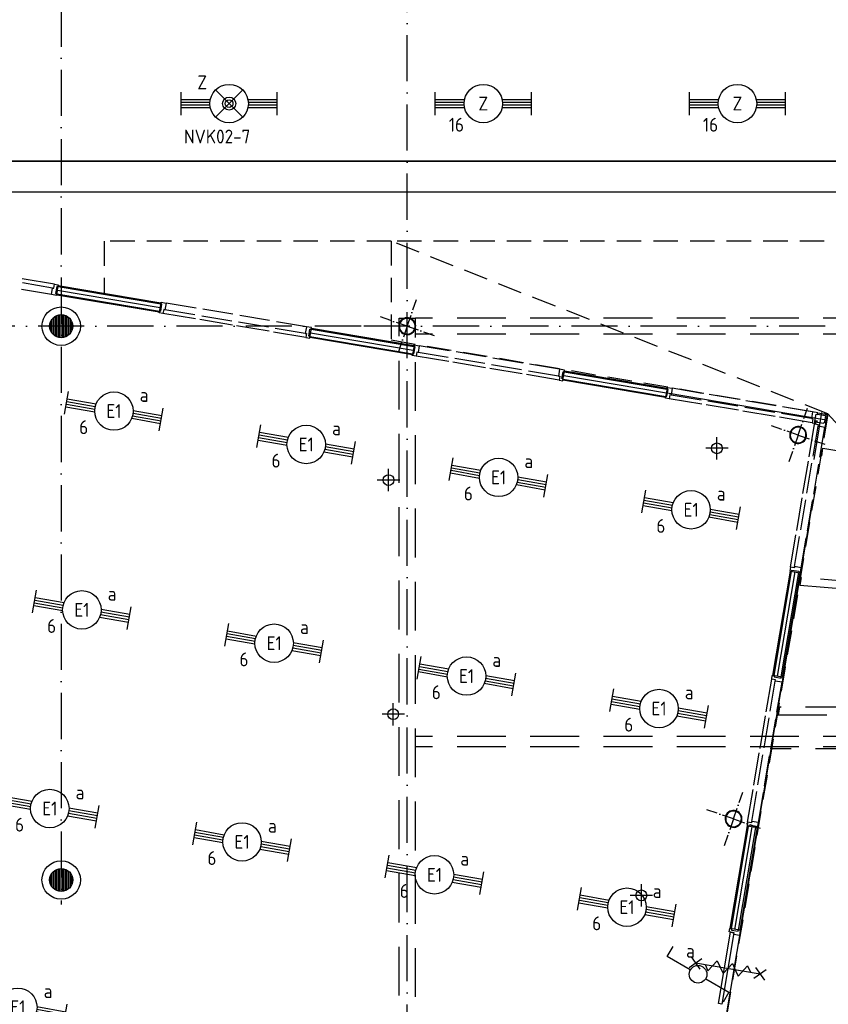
# Model space of a CAD drawing. Header units: millimetres. Extents: x 90707 to 259985, y -1262 to 84291.
# Tile 25 of 85: x 139407 to 149921, y 25592 to 38393. Entities that reach past the tile are written whole.
import ezdxf
from ezdxf.enums import TextEntityAlignment as Align

# ---------------------------------------------------------------- set-up
doc = ezdxf.new("R2010")
doc.units = ezdxf.units.MM
doc.header["$LTSCALE"] = 100
for name, pattern in [('DASHDOT', [9, 6, -1.5, 0, -1.5]), ('HIDDEN', [9.525, 6.35, -3.175]), ('HIDDEN2', [4.7625, 3.175, -1.5875])]:
    doc.linetypes.add(name, pattern=pattern)
doc.layers.get('0').update_dxf_attribs({"linetype": 'CONTINUOUS'})
for name, color, linetype in [('AL$7----_STRAMIEN', 1, 'DASHDOT'), ('AL$8----_HULPKOLOM', 2, 'CONTINUOUS'), ('AL$8----_HULPLIJNEN', 2, 'CONTINUOUS'), ('AL22----_BINNENWAND', 7, 'CONTINUOUS'), ('AL28----_KONSTRUKTIE', 3, 'CONTINUOUS'), ('AL31----_BUITENKOZ', 7, 'CONTINUOUS'), ('AL32----_BINNENKOZ', 7, 'CONTINUOUS'), ('AL65----_BEVEILIGING', 7, 'CONTINUOUS'), ('ALL-----_REFLIJNEN', 8, 'CONTINUOUS'), ('ALXAA---_GEWBETON', 12, 'CONTINUOUS'), ('EB63101-_ATTRIB', 2, 'CONTINUOUS'), ('EB63102-_ATTRIB', 2, 'CONTINUOUS'), ('EB63501-_ATTRIB', 2, 'CONTINUOUS'), ('EL63101-_LICHT-ARM', 3, 'CONTINUOUS'), ('EL63102-_LICHT-SCH', 3, 'CONTINUOUS'), ('EL63501-_NOODVRL-ARM', 3, 'CONTINUOUS'), ('EL6441--_DATACOM', 3, 'CONTINUOUS'), ('KABELGOOT', 8, 'CONTINUOUS'), ('MV-BINNENBESTRATING', 1, 'CONTINUOUS'), ('MV-BINNENKOZIJN', 1, 'CONTINUOUS'), ('MV-STAALKOLOM', 1, 'CONTINUOUS'), ('TRAP', 7, 'CONTINUOUS'), ('VOLGNUMMER', 7, 'CONTINUOUS')]:
    doc.layers.add(name, color=color, linetype=linetype)
doc.styles.add('1_8', font='ISO', dxfattribs={"height": 1.8})
doc.styles.add('2_0', font='iso', dxfattribs={"height": 200})
doc.styles.add('NORATT', font='isocp.shx')
doc.styles.get("Standard").update_dxf_attribs({"font": 'iso.shx'})

# ---------------------------------------------------------------- blocks, each defined once
blk = doc.blocks.new('EJ3T20')
at = {"color": 0}
for p, q in [((-6.25, -1.5), (-6.25, 1.5)), ((-6.25, -1.5), (-6.25, 1.5)), ((6.25, -1.5), (6.25, 1.5)), ((6.25, -1.5), (6.25, 1.5)), ((-6.25, 0.52), (-2.44, 0.52)), ((-6.25, 0.52), (-2.44, 0.52)), ((-6.25, 0.17), (-2.49, 0.17)), ((-6.25, 0.17), (-2.49, 0.17)), ((2.44, 0.52), (6.25, 0.52)), ((2.44, 0.52), (6.25, 0.52)), ((2.49, 0.17), (6.25, 0.17)), ((2.49, 0.17), (6.25, 0.17)), ((-6.25, -0.17), (-2.49, -0.17)), ((-6.25, -0.17), (-2.49, -0.17)), ((-6.25, -0.52), (-2.44, -0.52)), ((-6.25, -0.52), (-2.44, -0.52)), ((2.44, -0.52), (6.25, -0.52)), ((2.44, -0.52), (6.25, -0.52)), ((2.49, -0.17), (6.25, -0.17)), ((2.49, -0.17), (6.25, -0.17))]:
    blk.add_line(p, q, dxfattribs=at)
blk.add_circle((0, 0), 2.5, dxfattribs=at)
blk.add_circle((0, 0), 2.5, dxfattribs=at)
at = {"style": 'NORATT', "flags": 9}
blk.add_attdef('GELIJK', text='', height=1.8, dxfattribs=at).set_placement((3.5, 5), align=Align.MIDDLE_CENTER)
at = {"color": 6}
for tag, style, flags, p in [('SCHAK', 'NORATT', 8, (3.5, 2.75)), ('SCHAK', '1_8', 8, (3.5, 2.75)), ('A_CODE', 'NORATT', 8, (0, 0)), ('A_CODE', '1_8', 8, (0, 0)), ('GROEP', 'NORATT', 8, (-3.5, -2.75)), ('GROEP', '1_8', 8, (-3.5, -2.75)), ('KAST', 'NORATT', 9, (3.5, -2.75)), ('KAST', '1_8', 9, (3.5, -2.75))]:
    blk.add_attdef(tag, text='', height=1.8, dxfattribs=dict(at, style=style, flags=flags)).set_placement(p, align=Align.MIDDLE)
blk = doc.blocks.new('ES3SW')
for points in [[(0.58, 1), (2.31, 4), (3.61, 3.25)], [(-0.58, -1), (-2.31, -4), (-3.61, -3.25)]]:
    blk.add_lwpolyline(points)
blk.add_circle((0, 0), 1.15)
at = {"style": '1_8'}
for tag, flags, p in [('SCHAK', 8, (3, 5.5)), ('KAST', 9, (-3, 0.5)), ('M_CODE', 9, (0, 0)), ('DOEL', 9, (-3, -2)), ('GROEP', 9, (-3, -4.5))]:
    blk.add_attdef(tag, text='', height=1.8, dxfattribs=dict(at, flags=flags)).set_placement(p, align=Align.MIDDLE_CENTER)
blk = doc.blocks.new('EJ3T21')
at = {"color": 0}
for p, q in [((-6.25, -1.5), (-6.25, 1.5)), ((-1.77, 1.77), (1.77, -1.77)), ((1.77, 1.77), (-1.77, -1.77)), ((6.25, -1.5), (6.25, 1.5)), ((-6.25, 0.52), (-2.44, 0.52)), ((-6.25, 0.17), (-2.49, 0.17)), ((2.44, 0.52), (6.25, 0.52)), ((2.49, 0.17), (6.25, 0.17)), ((-6.25, -0.17), (-2.49, -0.17)), ((-6.25, -0.52), (-2.44, -0.52)), ((2.44, -0.52), (6.25, -0.52)), ((2.49, -0.17), (6.25, -0.17))]:
    blk.add_line(p, q, dxfattribs=at)
at = {"color": 6}
blk.add_lwpolyline([(1.77, -1.77), (1.75, -1.75)], dxfattribs=at)
at = {"color": 0}
for radius in [2.5, 0.85, 0.5]:
    blk.add_circle((0, 0), radius, dxfattribs=at)
at = {"color": 6, "style": '1_8'}
for tag, flags, p in [('A_CODE', 8, (-3.5, 2.75)), ('SCHAK', 8, (3.5, 2.75)), ('GROEP', 8, (-3.5, -2.75)), ('KAST', 9, (3.5, -2.75))]:
    blk.add_attdef(tag, text='', height=1.8, dxfattribs=dict(at, flags=flags)).set_placement(p, align=Align.MIDDLE)
blk = doc.blocks.new('EH100000')
at = {"linetype": 'ByBlock'}
for p, q in [((1, 0.5), (0, 0.5)), ((1, 0.5, 1), (0, 0.5, 1)), ((0, -0.5, 1), (1, -0.5, 1)), ((1, -0.5), (0, -0.5))]:
    blk.add_line(p, q, dxfattribs=at)
at = {"linetype": 'ByBlock', "invisible_edges": 15}
for points in [[(1, -0.5), (0, -0.5), (0, 0.5), (1, 0.5)], [(0, 0.5), (1, 0.5), (1, 0.5, 1), (0, 0.5, 1)], [(0, -0.5, 1), (1, -0.5, 1), (1, -0.5), (0, -0.5)]]:
    blk.add_3dface(points, dxfattribs=at)
at = {"linetype": 'ByBlock', "style": '2_0', "flags": 8}
blk.add_attdef('FUNCTIE', text='', height=0.5, dxfattribs=at).set_placement((0.5, 0), align=Align.MIDDLE)
at = {"linetype": 'ByBlock', "flags": 9}
blk.add_attdef('SCHOT', text='', height=0.5, dxfattribs=at).set_placement((0.5, 0), align=Align.MIDDLE)
blk = doc.blocks.new('A$Cca306792')
at = {"layer": 'AL$7----_STRAMIEN', "color": 1}
blk.add_line((48828, 59705), (48828, 28151), dxfattribs=at)
at = {"layer": 'AL$7----_STRAMIEN'}
blk.add_lwpolyline([(53328, 5550), (53328, 47073)], dxfattribs=at)
at = {"layer": 'AL$7----_STRAMIEN', "color": 1}
blk.add_lwpolyline([(101068, 35670), (52728, 35670), (28083, 35670)], dxfattribs=at)
at = {"layer": 'AL$8----_HULPKOLOM', "color": 8}
for centre in [(48828, 35670), (48828, 28470), (48828, 28470)]:
    blk.add_circle(centre, 250, dxfattribs=at)
at = {"layer": 'AL$8----_HULPLIJNEN', "color": 8, "linetype": 'DASHDOT', "ltscale": 0.25}
for p, q in [((53328, 35670), (53449, 36017)), ((53328, 35670), (52981, 35790)), ((53328, 35670), (53208, 35322)), ((53328, 35670), (53676, 35549)), ((58411, 34255), (58531, 34603)), ((58411, 34255), (58063, 34375)), ((58411, 34255), (58290, 33907)), ((58411, 34255), (58758, 34135)), ((57571, 29264), (57691, 29611)), ((57571, 29264), (57223, 29384)), ((57571, 29264), (57450, 28916)), ((57571, 29264), (57918, 29143))]:
    blk.add_line(p, q, dxfattribs=at)
at = {"layer": 'AL$8----_HULPLIJNEN', "color": 8}
for p, q in [((56707, 34803), (58775, 34454)), ((58618, 33937), (58721, 34547)), ((56819, 22801), (58607, 33418))]:
    blk.add_line(p, q, dxfattribs=at)
at = {"layer": 'AL22----_BINNENWAND', "color": 8}
for p, q in [((48770, 36075), (48790, 36199)), ((48790, 36199), (50125, 35974)), ((50104, 35851), (48770, 36075)), ((50125, 35974), (50104, 35851)), ((52061, 35521), (52082, 35645)), ((52082, 35645), (53416, 35420)), ((53396, 35297), (52061, 35521)), ((53416, 35420), (53396, 35297)), ((55352, 34967), (55373, 35091)), ((55373, 35091), (56707, 34866)), ((56686, 34743), (55352, 34967)), ((56707, 34866), (56686, 34743)), ((58082, 31129), (58310, 32486)), ((58434, 32465), (58205, 31108)), ((58310, 32486), (58434, 32465)), ((58205, 31108), (58082, 31129)), ((57528, 27838), (57752, 29172)), ((57876, 29152), (57651, 27817)), ((57752, 29172), (57876, 29152)), ((57651, 27817), (57528, 27838))]:
    blk.add_line(p, q, dxfattribs=at)
at = {"layer": 'AL22----_BINNENWAND', "color": 8, "linetype": 'Continuous'}
for p, q in [((48788, 36184), (50123, 35959)), ((48772, 36090), (50107, 35865)), ((52079, 35630), (53414, 35405)), ((52063, 35536), (53398, 35311)), ((55370, 35076), (56705, 34851)), ((55355, 34982), (56689, 34757)), ((58097, 31126), (58325, 32483)), ((58190, 31111), (58419, 32468)), ((57543, 27835), (57767, 29170)), ((57636, 27819), (57861, 29154))]:
    blk.add_line(p, q, dxfattribs=at)
at = {"layer": 'AL28----_KONSTRUKTIE', "color": 8}
for centre in [(48828, 35670), (48828, 28470), (48828, 28470)]:
    blk.add_circle(centre, 150, dxfattribs=at)
for centre, radius, start, end in [((53328, 35670), 110, 340.8893, 160.8893), ((53328, 35670), 102, 340.8893, 160.8893), ((53328, 35670), 110, 160.8893, 340.8893), ((53328, 35670), 102, 160.8893, 340.8893), ((58411, 34255), 110, 340.8893, 160.8893), ((58411, 34255), 102, 340.8893, 160.8893), ((58411, 34255), 110, 160.8893, 340.8893), ((58411, 34255), 102, 160.8893, 340.8893), ((57571, 29264), 110, 340.8893, 160.8893), ((57571, 29264), 102, 340.8893, 160.8893), ((57571, 29264), 110, 160.8893, 340.8893), ((57571, 29264), 102, 160.8893, 340.8893)]:
    blk.add_arc(centre, radius, start, end, dxfattribs=at)
at = {"layer": 'AL31----_BUITENKOZ', "color": 8, "linetype": 'Continuous'}
for p, q in [((57377, 26863), (57533, 27791)), ((57573, 27784), (57417, 26856)), ((57533, 27791), (57573, 27784)), ((57417, 26856), (57377, 26863))]:
    blk.add_line(p, q, dxfattribs=at)
at = {"layer": 'AL32----_BINNENKOZ', "color": 8, "linetype": 'HIDDEN2'}
for p, q in [((53118, 36774), (49388, 36774)), ((49388, 36774), (49388, 36098)), ((58797, 34530), (53117, 36775)), ((79230, 36774), (53117, 36775)), ((53117, 36775), (53117, 36775)), ((53117, 36775), (53117, 35491)), ((53117, 35491), (58797, 34527)), ((58797, 34527), (57003, 23874)), ((79428, 11720), (58797, 34530))]:
    blk.add_line(p, q, dxfattribs=at)
at = {"layer": 'AL32----_BINNENKOZ', "color": 8}
for p, q in [((48742, 36214), (48319, 36285)), ((48717, 36166), (48327, 36232)), ((48702, 36080), (48313, 36145)), ((48702, 36080), (48717, 36166)), ((48717, 36166), (48734, 36164)), ((48734, 36164), (48742, 36214)), ((48742, 36214), (48791, 36206)), ((48771, 36184), (48756, 36093)), ((48787, 36181), (48771, 36184)), ((48791, 36206), (48787, 36181)), ((48768, 36068), (48702, 36080)), ((48756, 36093), (48772, 36090)), ((48772, 36090), (48768, 36068)), ((50123, 35959), (50126, 35981)), ((50126, 35981), (50192, 35970)), ((50103, 35844), (50107, 35868)), ((50152, 35835), (50103, 35844)), ((50107, 35868), (50123, 35866)), ((50138, 35956), (50123, 35959)), ((50123, 35866), (50138, 35956)), ((50161, 35886), (50152, 35835)), ((50178, 35883), (50161, 35886)), ((50192, 35970), (50178, 35883)), ((50567, 35817), (50178, 35883)), ((50582, 35904), (50192, 35970)), ((51060, 35824), (50671, 35889)), ((50575, 35764), (50152, 35835)), ((51054, 35684), (50631, 35755)), ((51045, 35737), (50656, 35802)), ((51524, 35656), (51134, 35722)), ((51538, 35743), (51149, 35809)), ((52017, 35663), (51627, 35728)), ((51532, 35603), (51109, 35674)), ((52010, 35523), (51587, 35594)), ((52002, 35576), (51612, 35641)), ((52017, 35663), (52002, 35576)), ((52083, 35651), (52017, 35663)), ((52048, 35542), (52063, 35632)), ((52063, 35632), (52079, 35630)), ((52079, 35630), (52083, 35651)), ((52002, 35576), (52019, 35573)), ((52019, 35573), (52010, 35523)), ((52010, 35523), (52060, 35514)), ((52064, 35539), (52048, 35542)), ((52060, 35514), (52064, 35539)), ((53414, 35405), (53417, 35427)), ((53430, 35402), (53414, 35405)), ((53414, 35312), (53430, 35402)), ((53417, 35427), (53484, 35416)), ((53452, 35332), (53444, 35281)), ((53469, 35329), (53452, 35332)), ((53484, 35416), (53469, 35329)), ((53873, 35350), (53484, 35416)), ((54351, 35270), (53962, 35335)), ((53394, 35290), (53399, 35314)), ((53444, 35281), (53394, 35290)), ((53399, 35314), (53414, 35312)), ((53867, 35210), (53444, 35281)), ((53858, 35263), (53469, 35329)), ((54337, 35183), (53947, 35248)), ((54830, 35189), (54440, 35255)), ((54345, 35130), (53922, 35201)), ((54823, 35049), (54400, 35120)), ((54815, 35102), (54425, 35168)), ((55293, 35022), (54904, 35087)), ((55308, 35109), (54918, 35174)), ((55308, 35109), (55293, 35022)), ((55374, 35097), (55308, 35109)), ((55339, 34988), (55355, 35078)), ((55355, 35078), (55370, 35076)), ((55370, 35076), (55374, 35097)), ((55302, 34969), (54879, 35040)), ((55293, 35022), (55310, 35019)), ((55310, 35019), (55302, 34969)), ((55302, 34969), (55351, 34960)), ((55355, 34985), (55339, 34988)), ((55351, 34960), (55355, 34985)), ((56705, 34851), (56708, 34873)), ((56720, 34848), (56705, 34851)), ((56705, 34758), (56720, 34848)), ((56708, 34873), (56774, 34862)), ((56774, 34862), (56760, 34775)), ((57164, 34796), (56774, 34862)), ((56685, 34736), (56689, 34760)), ((56734, 34727), (56685, 34736)), ((56689, 34760), (56705, 34758)), ((56743, 34778), (56734, 34727)), ((57158, 34656), (56734, 34727)), ((56760, 34775), (56743, 34778)), ((57149, 34709), (56760, 34775)), ((57628, 34629), (57238, 34694)), ((57642, 34716), (57253, 34781)), ((58120, 34635), (57731, 34701)), ((57636, 34576), (57213, 34647)), ((58114, 34495), (57691, 34566)), ((58106, 34548), (57716, 34614)), ((58599, 34555), (58209, 34620)), ((58592, 34415), (58169, 34486)), ((58584, 34468), (58195, 34533)), ((58599, 34555), (58584, 34468)), ((58584, 34468), (58601, 34465)), ((58601, 34465), (58592, 34415)), ((58665, 34543), (58599, 34555)), ((58624, 34394), (58633, 34443)), ((58630, 34434), (58645, 34524)), ((58633, 34443), (58657, 34439)), ((58645, 34524), (58661, 34522)), ((58657, 34439), (58655, 34423)), ((58661, 34522), (58665, 34543)), ((58662, 34526), (58766, 34508)), ((58665, 34543), (58787, 34523)), ((58766, 34508), (58752, 34423)), ((58787, 34523), (58770, 34420)), ((58553, 33971), (58624, 34394)), ((58592, 34415), (58642, 34406)), ((58606, 33979), (58672, 34369)), ((58675, 34386), (58624, 34394)), ((58646, 34431), (58630, 34434)), ((58642, 34406), (58646, 34431)), ((58655, 34423), (58745, 34408)), ((58672, 34369), (58675, 34386)), ((58759, 34354), (58672, 34369)), ((58693, 33965), (58759, 34354)), ((58745, 34408), (58748, 34424)), ((58748, 34424), (58770, 34420)), ((58770, 34420), (58759, 34354)), ((58473, 33493), (58544, 33916)), ((58526, 33501), (58591, 33891)), ((58613, 33486), (58678, 33876)), ((58392, 33015), (58463, 33438)), ((58445, 33023), (58511, 33412)), ((58532, 33008), (58598, 33398)), ((58312, 32536), (58383, 32959)), ((58365, 32545), (58430, 32934)), ((58452, 32530), (58517, 32919)), ((58312, 32536), (58303, 32487)), ((58362, 32528), (58312, 32536)), ((58365, 32545), (58362, 32528)), ((58452, 32530), (58365, 32545)), ((58440, 32464), (58452, 32530)), ((58303, 32487), (58328, 32483)), ((58328, 32483), (58331, 32499)), ((58331, 32499), (58421, 32483)), ((58421, 32483), (58419, 32468)), ((58419, 32468), (58440, 32464)), ((58067, 31081), (58075, 31130)), ((58075, 31130), (58100, 31126)), ((58100, 31126), (58097, 31110)), ((58097, 31110), (58188, 31095)), ((58188, 31095), (58190, 31111)), ((58190, 31111), (58212, 31107)), ((58212, 31107), (58201, 31041)), ((57995, 30658), (58067, 31081)), ((58049, 30666), (58114, 31055)), ((58117, 31072), (58067, 31081)), ((58114, 31055), (58117, 31072)), ((58201, 31041), (58114, 31055)), ((58135, 30651), (58201, 31041)), ((57915, 30179), (57986, 30602)), ((57968, 30188), (58034, 30577)), ((58055, 30173), (58120, 30563)), ((57834, 29701), (57906, 30124)), ((57887, 29709), (57953, 30099)), ((57974, 29695), (58040, 30084)), ((57754, 29223), (57825, 29646)), ((57807, 29231), (57873, 29621)), ((57894, 29216), (57959, 29606)), ((57754, 29223), (57746, 29173)), ((57804, 29214), (57754, 29223)), ((57807, 29231), (57804, 29214)), ((57894, 29216), (57807, 29231)), ((57883, 29150), (57894, 29216)), ((57746, 29173), (57770, 29169)), ((57770, 29169), (57773, 29185)), ((57773, 29185), (57864, 29170)), ((57864, 29170), (57861, 29154)), ((57861, 29154), (57883, 29150)), ((57514, 27796), (57521, 27839)), ((57580, 27785), (57514, 27796)), ((57521, 27839), (57546, 27835)), ((57546, 27835), (57543, 27819)), ((57543, 27819), (57631, 27804)), ((57576, 27761), (57580, 27785)), ((57631, 27804), (57633, 27820)), ((57633, 27820), (57658, 27816)), ((57658, 27816), (57647, 27750)), ((57647, 27750), (57576, 27761))]:
    blk.add_line(p, q, dxfattribs=at)
at = {"layer": 'AL65----_BEVEILIGING', "color": 8, "linetype": 'Continuous'}
for p, q in [((56996, 27333), (57157, 27448)), ((57019, 27471), (57134, 27310)), ((57236, 27288), (57360, 27419)), ((57360, 27419), (57397, 27337)), ((57076, 27391), (57915, 27249)), ((57200, 27370), (57236, 27288)), ((57397, 27337), (57434, 27254)), ((57434, 27254), (57557, 27386)), ((57557, 27386), (57594, 27303)), ((57594, 27303), (57631, 27221)), ((57631, 27221), (57754, 27352)), ((57754, 27352), (57791, 27270)), ((57834, 27192), (57995, 27307)), ((57857, 27330), (57972, 27169))]:
    blk.add_line(p, q, dxfattribs=at)
at = {"layer": 'ALL-----_REFLIJNEN', "color": 8, "linetype": 'Continuous'}
for p, q in [((48780, 36137), (50115, 35912)), ((52071, 35583), (53406, 35358)), ((55362, 35029), (56697, 34804)), ((58143, 31118), (58372, 32475)), ((57589, 27827), (57814, 29162))]:
    blk.add_line(p, q, dxfattribs=at)
at = {"layer": 'ALXAA---_GEWBETON', "color": 8}
for p, q in [((48688, 35616), (48688, 35723)), ((48708, 35580), (48708, 35760)), ((48728, 35558), (48728, 35781)), ((48748, 35543), (48748, 35796)), ((48768, 35532), (48768, 35807)), ((48788, 35525), (48788, 35814)), ((48808, 35521), (48808, 35818)), ((48828, 35520), (48828, 35820)), ((48848, 35521), (48848, 35818)), ((48868, 35525), (48868, 35814)), ((48888, 35532), (48888, 35807)), ((48908, 35543), (48908, 35796)), ((48928, 35558), (48928, 35781)), ((48948, 35580), (48948, 35760)), ((48968, 35616), (48968, 35723)), ((48708, 28380), (48708, 28560)), ((48708, 28380), (48708, 28560)), ((48728, 28358), (48728, 28581)), ((48728, 28358), (48728, 28581)), ((48748, 28343), (48748, 28596)), ((48748, 28343), (48748, 28596)), ((48768, 28332), (48768, 28607)), ((48768, 28332), (48768, 28607)), ((48788, 28325), (48788, 28614)), ((48788, 28325), (48788, 28614)), ((48808, 28321), (48808, 28618)), ((48808, 28321), (48808, 28618)), ((48828, 28320), (48828, 28620)), ((48828, 28320), (48828, 28620)), ((48848, 28321), (48848, 28618)), ((48848, 28321), (48848, 28618)), ((48868, 28325), (48868, 28614)), ((48868, 28325), (48868, 28614)), ((48888, 28332), (48888, 28607)), ((48888, 28332), (48888, 28607)), ((48908, 28343), (48908, 28596)), ((48908, 28343), (48908, 28596)), ((48928, 28358), (48928, 28581)), ((48928, 28358), (48928, 28581)), ((48948, 28380), (48948, 28560)), ((48948, 28380), (48948, 28560)), ((48688, 28416), (48688, 28523)), ((48688, 28416), (48688, 28523)), ((48968, 28416), (48968, 28523)), ((48968, 28416), (48968, 28523))]:
    blk.add_line(p, q, dxfattribs=at)
at = {"layer": 'MV-BINNENBESTRATING', "color": 8}
for p, q in [((57355, 33936), (57355, 34227)), ((57500, 34082), (57210, 34082)), ((53085, 33524), (53085, 33814)), ((53230, 33669), (52939, 33669)), ((53146, 30480), (53146, 30770)), ((53291, 30625), (53001, 30625)), ((56372, 28125), (56372, 28415)), ((56518, 28270), (56227, 28270))]:
    blk.add_line(p, q, dxfattribs=at)
at = {"layer": 'MV-BINNENKOZIJN', "color": 6}
blk.add_line((53224, 35776), (53434, 35776), dxfattribs=at)
at = {"layer": 'MV-BINNENKOZIJN', "color": 2, "linetype": 'HIDDEN'}
for p, q in [((78423, 35776), (53434, 35776)), ((78423, 35565), (53434, 35565)), ((78423, 30337), (53434, 30337)), ((78423, 30202), (53434, 30202))]:
    blk.add_line(p, q, dxfattribs=at)
for points in [[(53224, 11726), (53224, 35776)], [(53434, 11709), (53434, 35776)]]:
    blk.add_lwpolyline(points, dxfattribs=at)
at = {"layer": 'MV-STAALKOLOM', "color": 8}
for centre in [(57355, 34082), (53085, 33669), (53146, 30625), (56372, 28270)]:
    blk.add_circle(centre, 70.2, dxfattribs=at)
at = {"layer": 'TRAP', "color": 8, "linetype": 'HIDDEN'}
for p, q in [((58718, 33985), (58734, 34084)), ((58734, 34084), (67093, 32677)), ((67076, 32578), (58718, 33985)), ((58451, 32401), (58434, 32302)), ((66928, 31697), (58451, 32401)), ((58434, 32302), (66911, 31598)), ((58168, 30718), (58151, 30618)), ((58151, 30618), (66746, 30618)), ((66763, 30718), (58168, 30718)), ((63081, 30175), (58076, 30175))]:
    blk.add_line(p, q, dxfattribs=at)
at = {"layer": 'KABELGOOT', "xscale": 23591.03645828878, "yscale": 400, "zscale": 60, "rotation": 179.9999999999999}
blk.add_blockref('EH100000', (64359, 37616), dxfattribs=at)
at = {"layer": 'VOLGNUMMER', "color": 252, "linetype": 'ByBlock'}
for tag, p in [('0.28', (16187, 74214)), ('0.16', (78893, 73105)), ('0.17', (62961, 72994)), ('0.29', (35887, 72529)), ('0.18', (53124, 64542)), ('0.701', (85482, 63517)), ('0.30', (29366, 63128)), ('0.32', (36092, 63166)), ('0.12', (90689, 63024)), ('0.29A', (33165, 62745)), ('0.30', (38191, 61494)), ('0.27', (17657, 61363)), ('0.19', (61479, 61433)), ('0.14', (89762, 60088)), ('0.33', (45869, 59450)), ('0.15', (73454, 57402)), ('0.25', (28058, 57013)), ('0.801', (112714, 57073)), ('0.18A', (61029, 56759)), ('0.26A', (36299, 54851)), ('0.20', (60895, 53506)), ('0.800', (90980, 50804)), ('0.25A', (73288, 48435)), ('0.21', (58702, 48178)), ('0.300', (94483, 48257)), ('0.24', (35041, 47783)), ('0.102', (87631, 47613)), ('0.26', (18559, 46119)), ('0.203', (95795, 46197)), ('0.802', (68387, 42721)), ('0.204', (95497, 42149)), ('0.07B', (66790, 38909)), ('0.702', (95327, 36513))]:
    blk.add_attdef(tag, text='', height=250, dxfattribs=at).set_placement(p, align=Align.MIDDLE_CENTER)
at = {"layer": 'VOLGNUMMER', "color": 8, "linetype": 'ByBlock'}
blk.add_attdef('0.600', text='', height=250, dxfattribs=at).set_placement((96800, 48300), align=Align.MIDDLE_CENTER)

msp = doc.modelspace()

# ---------------------------------------------------------------- block references
at = {"layer": 'EL63101-_LICHT-ARM'}
ref = msp.add_blockref('EJ3T20', (145435, 37302, 3500), dxfattribs=dict(at, xscale=100, yscale=100, zscale=100))
ref.add_attrib('A_CODE', 'Z', dxfattribs={"layer": 'EB63101-_ATTRIB', "color": 1, "height": 180, "style": '1_8', "flags": 8}).set_placement((145435, 37302, 3500), align=Align.MIDDLE)
ref.add_attrib('GROEP', '16', dxfattribs={"layer": 'EB63101-_ATTRIB', "color": 1, "height": 180, "style": '1_8', "flags": 8}).set_placement((145085, 37027, 3500), align=Align.MIDDLE)
ref = msp.add_blockref('EJ3T20', (148740, 37302, 3500), dxfattribs=dict(at, xscale=100, yscale=100, zscale=100))
ref.add_attrib('A_CODE', 'Z', dxfattribs={"layer": 'EB63101-_ATTRIB', "color": 1, "height": 180, "style": '1_8', "flags": 8}).set_placement((148740, 37302, 3500), align=Align.MIDDLE)
ref.add_attrib('GROEP', '16', dxfattribs={"layer": 'EB63101-_ATTRIB', "color": 1, "height": 180, "style": '1_8', "flags": 8}).set_placement((148390, 37027, 3500), align=Align.MIDDLE)
ref = msp.add_blockref('EJ3T20', (140632, 33304, 3500), dxfattribs=dict(at, xscale=99.99999999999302, yscale=100, zscale=100, rotation=349.9999999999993))
ref.add_attrib('A_CODE', 'E1', dxfattribs={"layer": 'EB63101-_ATTRIB', "color": 1, "height": 180, "style": '1_8', "flags": 8}).set_placement((140632, 33304, 3500), align=Align.MIDDLE)
ref.add_attrib('GROEP', '6', dxfattribs={"layer": 'EB63101-_ATTRIB', "color": 1, "height": 180, "style": '1_8', "flags": 8}).set_placement((140239, 33094, 3500), align=Align.MIDDLE)
ref.add_attrib('SCHAK', 'a', dxfattribs={"layer": 'EB63101-_ATTRIB', "color": 1, "height": 180, "style": '1_8', "flags": 8}).set_placement((141024, 33514, 3500), align=Align.MIDDLE)
ref = msp.add_blockref('EJ3T20', (143132, 32870, 3500), dxfattribs=dict(at, xscale=99.99999999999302, yscale=100, zscale=100, rotation=349.9999999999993))
ref.add_attrib('A_CODE', 'E1', dxfattribs={"layer": 'EB63101-_ATTRIB', "color": 1, "height": 180, "style": '1_8', "flags": 8}).set_placement((143132, 32870, 3500), align=Align.MIDDLE)
ref.add_attrib('GROEP', '6', dxfattribs={"layer": 'EB63101-_ATTRIB', "color": 1, "height": 180, "style": '1_8', "flags": 8}).set_placement((142740, 32660, 3500), align=Align.MIDDLE)
ref.add_attrib('SCHAK', 'a', dxfattribs={"layer": 'EB63101-_ATTRIB', "color": 1, "height": 180, "style": '1_8', "flags": 8}).set_placement((143525, 33080, 3500), align=Align.MIDDLE)
ref = msp.add_blockref('EJ3T20', (145634, 32442, 3500), dxfattribs=dict(at, xscale=99.99999999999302, yscale=100, zscale=100, rotation=349.9999999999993))
ref.add_attrib('A_CODE', 'E1', dxfattribs={"layer": 'EB63101-_ATTRIB', "color": 1, "height": 180, "style": '1_8', "flags": 8}).set_placement((145634, 32442, 3500), align=Align.MIDDLE)
ref.add_attrib('GROEP', '6', dxfattribs={"layer": 'EB63101-_ATTRIB', "color": 1, "height": 180, "style": '1_8', "flags": 8}).set_placement((145241, 32232, 3500), align=Align.MIDDLE)
ref.add_attrib('SCHAK', 'a', dxfattribs={"layer": 'EB63101-_ATTRIB', "color": 1, "height": 180, "style": '1_8', "flags": 8}).set_placement((146026, 32652, 3500), align=Align.MIDDLE)
ref = msp.add_blockref('EJ3T20', (148137, 32021, 3500), dxfattribs=dict(at, xscale=99.99999999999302, yscale=100, zscale=100, rotation=349.9999999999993))
ref.add_attrib('A_CODE', 'E1', dxfattribs={"layer": 'EB63101-_ATTRIB', "color": 1, "height": 180, "style": '1_8', "flags": 8}).set_placement((148137, 32021, 3500), align=Align.MIDDLE)
ref.add_attrib('GROEP', '6', dxfattribs={"layer": 'EB63101-_ATTRIB', "color": 1, "height": 180, "style": '1_8', "flags": 8}).set_placement((147744, 31811, 3500), align=Align.MIDDLE)
ref.add_attrib('SCHAK', 'a', dxfattribs={"layer": 'EB63101-_ATTRIB', "color": 1, "height": 180, "style": '1_8', "flags": 8}).set_placement((148529, 32231, 3500), align=Align.MIDDLE)
ref = msp.add_blockref('EJ3T20', (140215, 30720, 3500), dxfattribs=dict(at, xscale=99.99999999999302, yscale=100, zscale=100, rotation=349.9999999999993))
ref.add_attrib('A_CODE', 'E1', dxfattribs={"layer": 'EB63101-_ATTRIB', "color": 1, "height": 180, "style": '1_8', "flags": 8}).set_placement((140215, 30720, 3500), align=Align.MIDDLE)
ref.add_attrib('GROEP', '6', dxfattribs={"layer": 'EB63101-_ATTRIB', "color": 1, "height": 180, "style": '1_8', "flags": 8}).set_placement((139822, 30510, 3500), align=Align.MIDDLE)
ref.add_attrib('SCHAK', 'a', dxfattribs={"layer": 'EB63101-_ATTRIB', "color": 1, "height": 180, "style": '1_8', "flags": 8}).set_placement((140607, 30930, 3500), align=Align.MIDDLE)
ref = msp.add_blockref('EJ3T20', (142715, 30286, 3500), dxfattribs=dict(at, xscale=99.99999999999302, yscale=100, zscale=100, rotation=349.9999999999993))
ref.add_attrib('A_CODE', 'E1', dxfattribs={"layer": 'EB63101-_ATTRIB', "color": 1, "height": 180, "style": '1_8', "flags": 8}).set_placement((142715, 30286, 3500), align=Align.MIDDLE)
ref.add_attrib('GROEP', '6', dxfattribs={"layer": 'EB63101-_ATTRIB', "color": 1, "height": 180, "style": '1_8', "flags": 8}).set_placement((142323, 30076, 3500), align=Align.MIDDLE)
ref.add_attrib('SCHAK', 'a', dxfattribs={"layer": 'EB63101-_ATTRIB', "color": 1, "height": 180, "style": '1_8', "flags": 8}).set_placement((143108, 30496, 3500), align=Align.MIDDLE)
ref = msp.add_blockref('EJ3T20', (145217, 29859, 3500), dxfattribs=dict(at, xscale=99.99999999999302, yscale=100, zscale=100, rotation=349.9999999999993))
ref.add_attrib('A_CODE', 'E1', dxfattribs={"layer": 'EB63101-_ATTRIB', "color": 1, "height": 180, "style": '1_8', "flags": 8}).set_placement((145217, 29859, 3500), align=Align.MIDDLE)
ref.add_attrib('GROEP', '6', dxfattribs={"layer": 'EB63101-_ATTRIB', "color": 1, "height": 180, "style": '1_8', "flags": 8}).set_placement((144824, 29648, 3500), align=Align.MIDDLE)
ref.add_attrib('SCHAK', 'a', dxfattribs={"layer": 'EB63101-_ATTRIB', "color": 1, "height": 180, "style": '1_8', "flags": 8}).set_placement((145609, 30069, 3500), align=Align.MIDDLE)
ref = msp.add_blockref('EJ3T20', (147720, 29437, 3500), dxfattribs=dict(at, xscale=99.99999999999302, yscale=100, zscale=100, rotation=349.9999999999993))
ref.add_attrib('A_CODE', 'E1', dxfattribs={"layer": 'EB63101-_ATTRIB', "color": 1, "height": 180, "style": '1_8', "flags": 8}).set_placement((147720, 29437, 3500), align=Align.MIDDLE)
ref.add_attrib('GROEP', '6', dxfattribs={"layer": 'EB63101-_ATTRIB', "color": 1, "height": 180, "style": '1_8', "flags": 8}).set_placement((147327, 29227, 3500), align=Align.MIDDLE)
ref.add_attrib('SCHAK', 'a', dxfattribs={"layer": 'EB63101-_ATTRIB', "color": 1, "height": 180, "style": '1_8', "flags": 8}).set_placement((148112, 29647, 3500), align=Align.MIDDLE)
ref = msp.add_blockref('EJ3T20', (139798, 28137, 3500), dxfattribs=dict(at, xscale=99.99999999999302, yscale=100, zscale=100, rotation=349.9999999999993))
ref.add_attrib('A_CODE', 'E1', dxfattribs={"layer": 'EB63101-_ATTRIB', "color": 1, "height": 180, "style": '1_8', "flags": 8}).set_placement((139798, 28137, 3500), align=Align.MIDDLE)
ref.add_attrib('GROEP', '6', dxfattribs={"layer": 'EB63101-_ATTRIB', "color": 1, "height": 180, "style": '1_8', "flags": 8}).set_placement((139405, 27927, 3500), align=Align.MIDDLE)
ref.add_attrib('SCHAK', 'a', dxfattribs={"layer": 'EB63101-_ATTRIB', "color": 1, "height": 180, "style": '1_8', "flags": 8}).set_placement((140190, 28347, 3500), align=Align.MIDDLE)
ref = msp.add_blockref('EJ3T20', (142298, 27703, 3500), dxfattribs=dict(at, xscale=99.99999999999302, yscale=100, zscale=100, rotation=349.9999999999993))
ref.add_attrib('A_CODE', 'E1', dxfattribs={"layer": 'EB63101-_ATTRIB', "color": 1, "height": 180, "style": '1_8', "flags": 8}).set_placement((142298, 27703, 3500), align=Align.MIDDLE)
ref.add_attrib('GROEP', '6', dxfattribs={"layer": 'EB63101-_ATTRIB', "color": 1, "height": 180, "style": '1_8', "flags": 8}).set_placement((141906, 27493, 3500), align=Align.MIDDLE)
ref.add_attrib('SCHAK', 'a', dxfattribs={"layer": 'EB63101-_ATTRIB', "color": 1, "height": 180, "style": '1_8', "flags": 8}).set_placement((142691, 27913, 3500), align=Align.MIDDLE)
ref = msp.add_blockref('EJ3T20', (144800, 27275, 3500), dxfattribs=dict(at, xscale=99.99999999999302, yscale=100, zscale=100, rotation=349.9999999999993))
ref.add_attrib('A_CODE', 'E1', dxfattribs={"layer": 'EB63101-_ATTRIB', "color": 1, "height": 180, "style": '1_8', "flags": 8}).set_placement((144800, 27275, 3500), align=Align.MIDDLE)
ref.add_attrib('GROEP', '6', dxfattribs={"layer": 'EB63101-_ATTRIB', "color": 1, "height": 180, "style": '1_8', "flags": 8}).set_placement((144407, 27065, 3500), align=Align.MIDDLE)
ref.add_attrib('SCHAK', 'a', dxfattribs={"layer": 'EB63101-_ATTRIB', "color": 1, "height": 180, "style": '1_8', "flags": 8}).set_placement((145192, 27485, 3500), align=Align.MIDDLE)
ref = msp.add_blockref('EJ3T20', (147303, 26854, 3500), dxfattribs=dict(at, xscale=99.99999999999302, yscale=100, zscale=100, rotation=349.9999999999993))
ref.add_attrib('A_CODE', 'E1', dxfattribs={"layer": 'EB63101-_ATTRIB', "color": 1, "height": 180, "style": '1_8', "flags": 8}).set_placement((147303, 26854, 3500), align=Align.MIDDLE)
ref.add_attrib('GROEP', '6', dxfattribs={"layer": 'EB63101-_ATTRIB', "color": 1, "height": 180, "style": '1_8', "flags": 8}).set_placement((146910, 26644, 3500), align=Align.MIDDLE)
ref.add_attrib('SCHAK', 'a', dxfattribs={"layer": 'EB63101-_ATTRIB', "color": 1, "height": 180, "style": '1_8', "flags": 8}).set_placement((147695, 27064, 3500), align=Align.MIDDLE)
ref = msp.add_blockref('EJ3T20', (139382, 25553, 3500), dxfattribs=dict(at, xscale=99.99999999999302, yscale=100, zscale=100, rotation=349.9999999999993))
ref.add_attrib('A_CODE', 'E1', dxfattribs={"layer": 'EB63101-_ATTRIB', "color": 1, "height": 180, "style": '1_8', "flags": 8}).set_placement((139382, 25553, 3500), align=Align.MIDDLE)
ref.add_attrib('GROEP', '6', dxfattribs={"layer": 'EB63101-_ATTRIB', "color": 1, "height": 180, "style": '1_8', "flags": 8}).set_placement((138990, 25343, 3500), align=Align.MIDDLE)
ref.add_attrib('SCHAK', 'a', dxfattribs={"layer": 'EB63101-_ATTRIB', "color": 1, "height": 180, "style": '1_8', "flags": 8}).set_placement((139775, 25763, 3500), align=Align.MIDDLE)
at = {"layer": 'EL63102-_LICHT-SCH'}
ref = msp.add_blockref('ES3SW', (148227, 25982), dxfattribs=dict(at, xscale=100, yscale=100, zscale=100, rotation=90))
ref.add_attrib('SCHAK', 'a', dxfattribs={"layer": 'EB63102-_ATTRIB', "color": 1, "height": 180, "style": '1_8', "flags": 8}).set_placement((148128, 26286), align=Align.MIDDLE_CENTER)
at = {"layer": 'EL63501-_NOODVRL-ARM'}
ref = msp.add_blockref('EJ3T21', (142130, 37302, 3500), dxfattribs=dict(at, xscale=100, yscale=100, zscale=100))
ref.add_attrib('A_CODE', 'Z', dxfattribs={"layer": 'EB63501-_ATTRIB', "color": 1, "height": 180, "style": '1_8', "flags": 8}).set_placement((141780, 37577, 3500), align=Align.MIDDLE)
ref.add_attrib('GROEP', 'NVK02-7', dxfattribs={"layer": 'EB63501-_ATTRIB', "color": 1, "height": 180, "style": '1_8', "flags": 8}).set_placement((141974, 36874, 3500), align=Align.MIDDLE)
at = {"layer": 'EL6441--_DATACOM'}
msp.add_blockref('A$Cca306792', (91118, -1262), dxfattribs=at)

doc.saveas('drawing.dxf')
